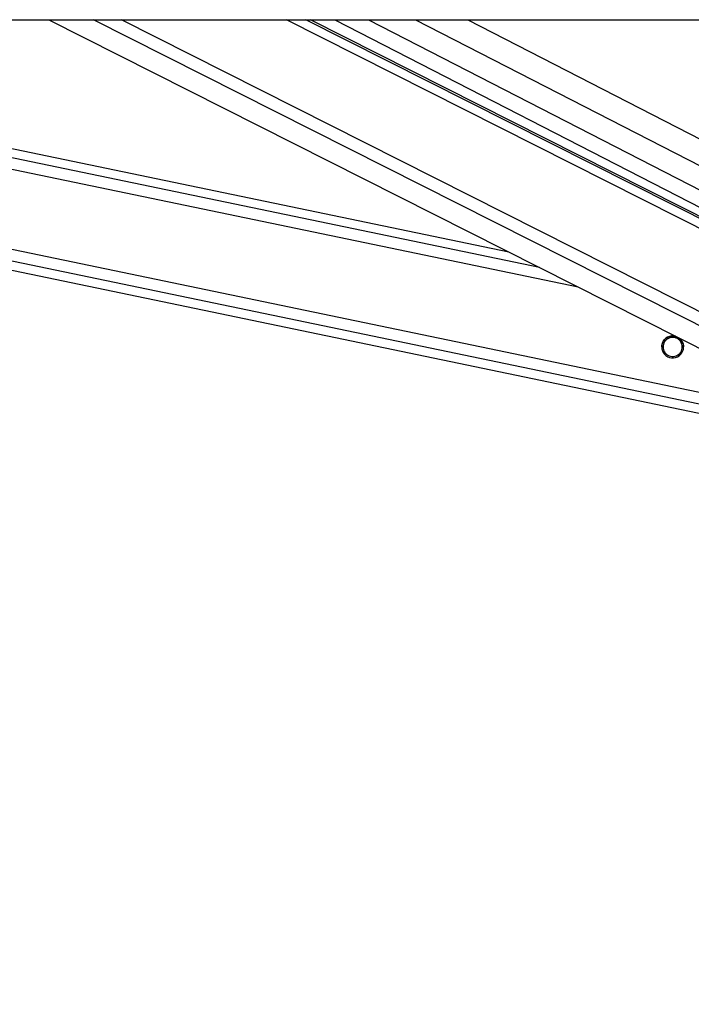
# Model space of a CAD drawing. Header units: millimetres. Extents: x 20 to 22981, y 40 to 19992.
# Tile 60 of 158: x 9044 to 9338, y 6182 to 6612. Entities that reach past the tile are written whole.
import ezdxf

# ---------------------------------------------------------------- set-up
doc = ezdxf.new("R2010")
doc.units = ezdxf.units.MM
doc.header["$LTSCALE"] = 2
doc.layers.add('COMPONENT_GEOMETRY', color=7, linetype='Continuous')
doc.styles.add('SLDTEXTSTYLE0', font='TXT', dxfattribs={"width": 0.75})
doc.dimstyles.new('SLDDIMSTYLE0', dxfattribs={"dimtxt": 100, "dimasz": 6.604, "dimexe": 0, "dimexo": 0.0625, "dimgap": 25, "dimtad": 0, "dimtih": 1, "dimtoh": 1, "dimdec": 0, "dimrnd": 1e-09, "dimzin": 12, "dimdsep": 46, "dimtxsty": 'SLDTEXTSTYLE0', "dimsah": 1, "dimcen": 0.09, "dimadec": 0, "dimazin": 3, "dimtfac": 1, "dimtdec": 0, "dimtofl": 0, "dimtmove": 0, "dimatfit": 3, "dimfxl": 1, "dimfrac": 2, "dimtolj": 1, "dimtzin": 12, "dimarcsym": 0})

# ---------------------------------------------------------------- blocks, each defined once
blk = doc.blocks.new('_D_5')
at = {"layer": 'COMPONENT_GEOMETRY', "color": 7}
for p, q in [((10405.37, 6612.47), (10405.37, 4529.82)), ((10205.3, 4509.51), (10174.83, 4509.51)), ((10174.83, 4509.51), (10174.83, 4350.76)), ((10605.44, 4509.51), (10635.91, 4509.51)), ((10635.91, 4509.51), (10635.91, 4350.76)), ((10174.83, 4350.76), (10205.3, 4350.76)), ((10635.91, 4350.76), (10605.44, 4350.76)), ((10405.37, 2118.49), (10405.37, 4201.14)), ((6979.83, 2118.49), (10411.72, 2118.49))]:
    blk.add_line(p, q, dxfattribs=at)
for points in [[(10405.37, 6612.47), (10404.36, 6605.86), (10406.39, 6605.86)], [(10405.37, 2118.49), (10406.39, 2125.1), (10404.36, 2125.1)]]:
    blk.add_solid(points, dxfattribs=at)
at = {"layer": 'COMPONENT_GEOMETRY', "color": 7, "char_height": 100, "attachment_point": 1, "style": 'SLDTEXTSTYLE0'}
for s, insert in [('7\'4.46"', (10205.3, 4479.66)), ('2247mm', (10132.59, 4330.05))]:
    blk.add_mtext(s, dxfattribs=dict(at, insert=insert))

msp = doc.modelspace()

# ---------------------------------------------------------------- linework, layer by layer
at = {"color": 7, "linetype": 'Continuous', "lineweight": 25}
for p, q in [((6966.76, 6612.47), (9506.66, 6612.47)), ((8513.58, 6612.47), (9355.99, 6437.49)), ((9258.33, 6510.89), (8769.28, 6612.47)), ((9057.09, 6612.47), (9394.08, 6442.36)), ((9415.7, 6489.2), (9171.49, 6612.47)), ((9182.22, 6612.47), (9414.56, 6493.07))]:
    msp.add_line(p, q, dxfattribs=at)
at = {"color": 8, "linetype": 'Continuous', "lineweight": 25}
for p, q in [((9356.78, 6441.33), (8532.84, 6612.47)), ((9357.78, 6446.15), (8557.07, 6612.47)), ((9288.6, 6495.61), (8725.98, 6612.47)), ((9271.68, 6504.15), (8750.18, 6612.47)), ((9408.45, 6444.99), (9076.67, 6612.47)), ((9411.43, 6449.63), (9088.85, 6612.47)), ((9419.56, 6481.98), (9161.06, 6612.47)), ((9418.91, 6486.62), (9169.58, 6612.47)), ((9196.94, 6612.47), (9421.1, 6497.27)), ((9217.54, 6612.47), (9427.06, 6504.79)), ((9240.37, 6612.47), (9429.78, 6515.13)), ((9327.81, 6473.09), (9327.03, 6473.25)), ((9334.15, 6471.77), (9333.35, 6471.94)), ((9326.54, 6467.01), (9325.73, 6467.17)), ((9332.89, 6465.69), (9332.08, 6465.86))]:
    msp.add_line(p, q, dxfattribs=at)
at = {"color": 7, "linetype": 'Continuous', "lineweight": 25}
msp.add_arc((9329.95, 6469.48), 4.8, 75.1965, 51.2362, dxfattribs=at)
for points, knots in [([(9325.2, 6469.47), (9325.18, 6469.68), (9325.15, 6470.3), (9325.47, 6471.32), (9326.03, 6472.34), (9326.52, 6472.83), (9326.77, 6473.07)], [0, 0, 0, 0, 0.152879, 0.449969, 0.7274, 1, 1, 1, 1]), ([(9327.81, 6473.09), (9327.44, 6472.82), (9326.76, 6472.33), (9326.06, 6471.21), (9325.72, 6470.01), (9325.75, 6468.83), (9326.03, 6467.81), (9326.38, 6467.26), (9326.54, 6467.01)], [0, 0, 0, 0, 0.204636, 0.376335, 0.548834, 0.703363, 0.864285, 1, 1, 1, 1]), ([(9327.81, 6473.06), (9327.44, 6472.79), (9326.75, 6472.3), (9326.07, 6471.18), (9325.74, 6470.19), (9325.77, 6469.61), (9325.78, 6469.44)], [0, 0, 0, 0, 0.33088, 0.608503, 0.887419, 1, 1, 1, 1]), ([(9326.77, 6473.07), (9327.11, 6473.33), (9327.8, 6473.86), (9329.18, 6474.27), (9330.48, 6474.33), (9331.22, 6474.05), (9331.51, 6473.95)], [0, 0, 0, 0, 0.272227, 0.54404, 0.82401, 1, 1, 1, 1]), ([(9333.35, 6471.94), (9333.09, 6472.23), (9332.59, 6472.83), (9331.47, 6473.45), (9330.21, 6473.73), (9328.9, 6473.62), (9328.17, 6473.26), (9327.81, 6473.09)], [0, 0, 0, 0, 0.196452, 0.39265, 0.593358, 0.798818, 1, 1, 1, 1]), ([(9333.35, 6471.91), (9333.09, 6472.2), (9332.59, 6472.8), (9331.47, 6473.42), (9330.21, 6473.7), (9328.9, 6473.59), (9328.17, 6473.23), (9327.81, 6473.06)], [0, 0, 0, 0, 0.196452, 0.39265, 0.593358, 0.798818, 1, 1, 1, 1]), ([(9332.08, 6465.86), (9332.45, 6466.12), (9333.13, 6466.61), (9333.83, 6467.73), (9334.17, 6468.92), (9334.14, 6470.11), (9333.86, 6471.13), (9333.51, 6471.68), (9333.35, 6471.94)], [0, 0, 0, 0, 0.204636, 0.376335, 0.548834, 0.703363, 0.864285, 1, 1, 1, 1]), ([(9332.62, 6473.39), (9332.87, 6473.22), (9333.54, 6472.79), (9334.03, 6472.04), (9334.26, 6471.58), (9334.29, 6471.5)], [0, 0, 0, 0, 0.340805, 0.896739, 1, 1, 1, 1]), ([(9334.11, 6469.45), (9334.11, 6469.65), (9334.13, 6470.25), (9333.85, 6471.1), (9333.5, 6471.65), (9333.35, 6471.91)], [0, 0, 0, 0, 0.222525, 0.644296, 1, 1, 1, 1]), ([(9334.29, 6471.5), (9334.38, 6471.31), (9334.54, 6470.92), (9334.69, 6470.27), (9334.76, 6469.77), (9334.74, 6469.51), (9334.74, 6469.47)], [0, 0, 0, 0, 0.316137, 0.639493, 0.956151, 1, 1, 1, 1]), ([(9326.54, 6467.01), (9326.8, 6466.71), (9327.3, 6466.11), (9328.43, 6465.49), (9329.68, 6465.21), (9330.99, 6465.32), (9331.72, 6465.68), (9332.08, 6465.86)], [0, 0, 0, 0, 0.196452, 0.39265, 0.593358, 0.798818, 1, 1, 1, 1])]:
    msp.add_open_spline(points, degree=3, knots=knots, dxfattribs=at)

# ---------------------------------------------------------------- dimensions: what is measured, and where the dimension line sits
at = {"layer": 'COMPONENT_GEOMETRY', "color": 7}
dim = msp.add_linear_dim(base=(10405.37, 6612.47), p1=(6977.29, 2118.49), p2=(12075.31, 6612.47), angle=90, dimstyle='SLDDIMSTYLE0', dxfattribs=at)
dim.commit()
dim.dimension.update_dxf_attribs({"geometry": '_D_5', "text_midpoint": (10405.37, 4365.48), "dimtype": 160})

doc.saveas('drawing.dxf')
